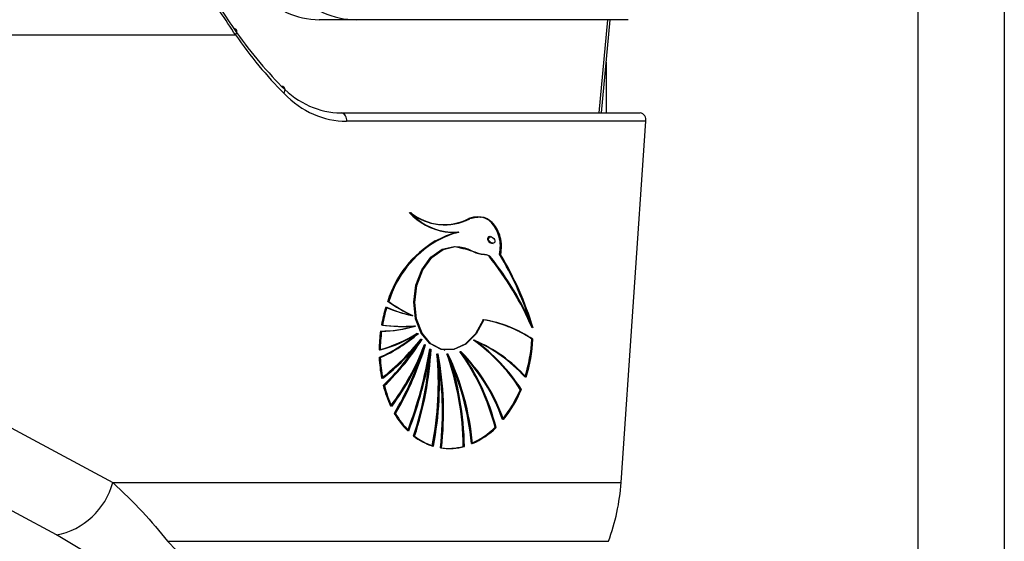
# Model space of a CAD drawing. Header units: millimetres. Extents: x 20 to 22981, y 40 to 19992.
# Tile 20 of 120: x 6633 to 6759, y 5800 to 5867. Entities that reach past the tile are written whole.
import ezdxf

# ---------------------------------------------------------------- set-up
doc = ezdxf.new("R2010")
doc.units = ezdxf.units.MM
doc.header["$LTSCALE"] = 2
doc.layers.add('COMPONENT_GEOMETRY', color=7, linetype='Continuous')
doc.styles.add('SLDTEXTSTYLE0', font='TXT', dxfattribs={"width": 0.75})
doc.dimstyles.new('SLDDIMSTYLE0', dxfattribs={"dimtxt": 100, "dimasz": 6.604, "dimexe": 0, "dimexo": 0.0625, "dimgap": 25, "dimtad": 0, "dimtih": 1, "dimtoh": 1, "dimdec": 0, "dimrnd": 1e-09, "dimzin": 12, "dimdsep": 46, "dimtxsty": 'SLDTEXTSTYLE0', "dimsah": 1, "dimcen": 0.09, "dimadec": 0, "dimazin": 3, "dimtfac": 1, "dimtdec": 0, "dimtofl": 0, "dimtmove": 0, "dimatfit": 3, "dimfxl": 1, "dimfrac": 2, "dimtolj": 1, "dimtzin": 12, "dimarcsym": 0})

# ---------------------------------------------------------------- blocks, each defined once
blk = doc.blocks.new('_D_4')
at = {"layer": 'COMPONENT_GEOMETRY', "color": 7}
for p, q in [((6638.52, 7959.49), (5476.02, 7959.49)), ((5482.37, 7959.49), (5482.37, 5203.33)), ((5282.3, 5183.02), (5251.83, 5183.02)), ((5251.83, 5183.02), (5251.83, 5024.27)), ((5682.43, 5183.02), (5712.9, 5183.02)), ((5712.9, 5183.02), (5712.9, 5024.27)), ((5251.83, 5024.27), (5282.3, 5024.27)), ((5712.9, 5024.27), (5682.43, 5024.27)), ((5482.37, 2118.49), (5482.37, 4874.65)), ((6459.75, 2118.49), (5476.02, 2118.49))]:
    blk.add_line(p, q, dxfattribs=at)
for points in [[(5482.37, 7959.49), (5481.35, 7952.89), (5483.38, 7952.89)], [(5482.37, 2118.49), (5483.38, 2125.1), (5481.35, 2125.1)]]:
    blk.add_solid(points, dxfattribs=at)
at = {"layer": 'COMPONENT_GEOMETRY', "color": 7, "char_height": 100, "attachment_point": 1, "style": 'SLDTEXTSTYLE0'}
for s, insert in [('9\'6.98"', (5282.3, 5153.18)), ('2921mm', (5209.59, 5003.56))]:
    blk.add_mtext(s, dxfattribs=dict(at, insert=insert))

msp = doc.modelspace()

# ---------------------------------------------------------------- linework, layer by layer
at = {"color": 8, "linetype": 'Continuous', "lineweight": 25}
for p, q in [((6748.24, 2191.49), (6748.24, 7939.49)), ((6759.31, 7939.49), (6759.31, 2191.49)), ((6707.25, 5855.02), (6708.35, 5866.98)), ((6708.14, 5861.52), (6708.14, 5855.02))]:
    msp.add_line(p, q, dxfattribs=at)
at = {"color": 7, "linetype": 'Continuous', "lineweight": 25}
for p, q in [((6675.99, 5866.98), (6671.24, 5866.98)), ((6710.98, 5866.98), (6675.99, 5866.98)), ((6707.54, 5855.02), (6708.64, 5866.98)), ((6605.24, 5865.02), (6660.49, 5865.02)), ((6674.05, 5855.02), (6712.51, 5855.02)), ((6713.22, 5853.93), (6674.75, 5853.93)), ((6710.05, 5807.52), (6713.22, 5853.93)), ((6686.38, 5840.71), (6686.45, 5840.7)), ((6689.1, 5839.7), (6689.17, 5839.69)), ((6693.36, 5839.1), (6693.26, 5839.11)), ((6686.23, 5838.55), (6686.16, 5838.56)), ((6693.45, 5838.27), (6693.6, 5838.25)), ((6694.5, 5836.84), (6694.57, 5836.83)), ((6680.11, 5830.8), (6680.04, 5830.81)), ((6683.2, 5828.99), (6683.27, 5828.98)), ((6683.54, 5827.64), (6683.61, 5827.63)), ((6683.92, 5826.69), (6683.99, 5826.68)), ((6684.39, 5825.93), (6684.46, 5825.92)), ((6684.84, 5825.25), (6684.91, 5825.24)), ((6691.16, 5825.8), (6691.23, 5825.79)), ((6698.58, 5825.94), (6698.72, 5825.92)), ((6685.54, 5824.67), (6685.61, 5824.66)), ((6686.46, 5824.07), (6686.53, 5824.06)), ((6687.3, 5824.56), (6687.37, 5824.55)), ((6687.72, 5824.07), (6687.79, 5824.06)), ((6689.37, 5824.36), (6689.45, 5824.35)), ((6679.03, 5823.58), (6678.96, 5823.59)), ((6621.1, 5820.19), (6644.7, 5807.52)), ((6679.55, 5819.99), (6679.47, 5820)), ((6697.1, 5819.49), (6697.24, 5819.47)), ((6680.97, 5816.41), (6680.9, 5816.42)), ((6693.84, 5814.61), (6693.98, 5814.59)), ((6683.44, 5813.5), (6683.37, 5813.51)), ((6689.83, 5812.16), (6689.91, 5812.15)), ((6644.7, 5807.52), (6710.05, 5807.52)), ((6645.1, 5796.26), (6637.45, 5800.79)), ((6651.72, 5799.98), (6708.43, 5799.98))]:
    msp.add_line(p, q, dxfattribs=at)
at = {"color": 7, "linetype": 'Continuous', "lineweight": 25, "flags": 128}
for points in [[(6660.49, 5865.02), (6660.58, 5865.17), (6660.64, 5865.32), (6660.66, 5865.46), (6660.65, 5865.59), (6660.6, 5865.69), (6660.52, 5865.77), (6660.4, 5865.83), (6660.26, 5865.85)], [(6666.72, 5857.49), (6666.8, 5857.66), (6666.84, 5857.83), (6666.85, 5857.98), (6666.83, 5858.12), (6666.77, 5858.24), (6666.68, 5858.33), (6666.56, 5858.39), (6666.41, 5858.41)], [(6687.44, 5839.74), (6688.19, 5839.68), (6689.03, 5839.71)], [(6687.23, 5824.57), (6686.87, 5824.64), (6685.46, 5825.37), (6684.33, 5826.72), (6683.62, 5828.56), (6683.39, 5830.68), (6683.67, 5832.86), (6684.44, 5834.85), (6685.6, 5836.46), (6687.04, 5837.5), (6688.59, 5837.85)], [(6692.33, 5828.44), (6691.34, 5826.62), (6690.01, 5825.3), (6688.49, 5824.61), (6686.94, 5824.63), (6685.53, 5825.36), (6684.4, 5826.71), (6683.69, 5828.55), (6683.46, 5830.67), (6683.74, 5832.85), (6684.51, 5834.85), (6685.67, 5836.45), (6687.11, 5837.49), (6688.66, 5837.84)], [(6692.4, 5828.43), (6691.41, 5826.61), (6690.08, 5825.29), (6688.56, 5824.6), (6687.01, 5824.62), (6685.6, 5825.35), (6684.47, 5826.7), (6683.76, 5828.54), (6683.53, 5830.66), (6683.81, 5832.84), (6684.58, 5834.84), (6685.74, 5836.44), (6687.18, 5837.48), (6688.74, 5837.83)], [(6637.45, 5800.79), (6627.21, 5806.28), (6613.87, 5813.45)]]:
    msp.add_lwpolyline(points, dxfattribs=at)
at = {"color": 7, "linetype": 'Continuous', "lineweight": 25}
for centre, radius, start, end in [((6673.85, 5854.12), 0.924, 347.8857, 77.5198), ((6712.31, 5854.12), 0.924, 347.8857, 77.5198), ((6688.57, 5847.37), 7.71, 221.7886, 261.5519), ((6687.34, 5847.71), 7.06, 230.9888, 296.9477), ((6688.55, 5847.23), 7.55, 221.5388, 274.1771), ((6687.41, 5847.7), 7.06, 230.9888, 296.9477), ((6688.62, 5847.22), 7.55, 221.5388, 274.1771), ((6687.31, 5847.74), 7.09, 235.2921, 261.8775), ((6687.23, 5847.89), 7.23, 262.6692, 296.6498), ((6693.38, 5824.73), 15.59, 106.1926, 117.5741), ((6693.45, 5824.72), 15.59, 106.1926, 117.5741), ((6693.52, 5824.72), 15.59, 106.1926, 117.5741), ((6693.11, 5826.78), 13.67, 120.5271, 162.8546), ((6693.18, 5826.77), 13.67, 120.5271, 162.8546), ((6693.25, 5826.76), 13.67, 120.5271, 162.8546), ((6661.36, 5811.3), 40.57, 23.3661, 38.5739), ((6661.43, 5811.29), 40.57, 23.3661, 38.5739), ((6661.5, 5811.28), 40.57, 23.3661, 38.5739), ((6657.01, 5814.7), 43.49, 18.3695, 30.6219), ((6656.76, 5814.53), 43.84, 17.0478, 30.595), ((6656.83, 5814.52), 43.84, 17.0478, 30.595), ((6691.43, 5846.69), 19.54, 234.3536, 244.8797), ((6691.5, 5846.68), 19.54, 234.3536, 244.8797), ((6691.57, 5846.67), 19.54, 234.3536, 244.8797), ((6698.3, 5824.4), 19.35, 162.966, 169.9536), ((6698.37, 5824.39), 19.35, 162.966, 169.9536), ((6698.44, 5824.38), 19.35, 162.966, 169.9536), ((6685.91, 5843.31), 14.58, 245.2181, 259.022), ((6685.98, 5843.3), 14.58, 245.2181, 259.022), ((6686.05, 5843.29), 14.58, 245.2181, 259.022), ((6679.22, 5840.96), 13.97, 269.5843, 287.6755), ((6681.94, 5846.63), 19.04, 261.8582, 274.5904), ((6679.36, 5840.94), 13.97, 269.5843, 287.6755), ((6682.01, 5846.62), 19.04, 261.8582, 274.5904), ((6682.08, 5846.61), 19.04, 261.8582, 274.5904), ((6689.87, 5813.18), 15.45, 55.6961, 81.1293), ((6689.94, 5813.17), 15.45, 55.6961, 81.1293), ((6690.01, 5813.16), 15.45, 55.6961, 81.1293), ((6698.47, 5824.36), 19.53, 172.2558, 179.3472), ((6674.4, 5841.82), 17.83, 284.77, 301.9898), ((6671.56, 5840.64), 18.58, 293.4674, 311.3928), ((6674.47, 5841.81), 17.83, 284.77, 301.9898), ((6671.63, 5840.63), 18.58, 293.4674, 311.3928), ((6698.61, 5824.34), 19.53, 172.2558, 179.3472), ((6674.54, 5841.8), 17.83, 284.77, 301.9898), ((6671.7, 5840.62), 18.58, 293.4674, 311.3928), ((6660.52, 5844.91), 30.43, 308.0198, 321.4447), ((6660.59, 5844.9), 30.43, 308.0198, 321.4447), ((6660.66, 5844.89), 30.43, 308.0198, 321.4447), ((6659.08, 5841.54), 29.66, 313.432, 327.2936), ((6659.03, 5841.64), 29.83, 313.4525, 328.2249), ((6659.1, 5841.63), 29.83, 313.4525, 328.2249), ((6654.71, 5836.61), 32.14, 323.1414, 339.3064), ((6654.78, 5836.6), 32.14, 323.1414, 339.3064), ((6654.85, 5836.59), 32.14, 323.1414, 339.3064), ((6648.26, 5835.98), 38.12, 329.0996, 343.6435), ((6648.33, 5835.97), 38.12, 329.0996, 343.6435), ((6677.49, 5806.85), 23.33, 32.8181, 54.3457), ((6683.6, 5808.33), 19.01, 42.1686, 66.7982), ((6683.67, 5808.32), 19.01, 42.1686, 66.7982), ((6677.56, 5806.84), 23.33, 32.8181, 54.3457), ((6677.63, 5806.83), 23.33, 32.8181, 54.3457), ((6683.74, 5808.31), 19.01, 42.1686, 66.7982), ((6679.1, 5827.01), 19.51, 342.3478, 356.8655), ((6679.17, 5827), 19.51, 342.3478, 356.8655), ((6679.24, 5826.99), 19.51, 342.3478, 356.8655), ((6648.36, 5835.91), 37.93, 329.0818, 342.3853), ((6629.99, 5834.09), 56.27, 339.2659, 350.3756), ((6630.06, 5834.08), 56.27, 339.2659, 350.3756), ((6630.13, 5834.07), 56.27, 339.2659, 350.3756), ((6643.47, 5826.81), 42.06, 341.5622, 356.2613), ((6643.53, 5826.8), 42.07, 341.563, 357.094), ((6643.6, 5826.79), 42.07, 341.563, 357.094), ((6645.14, 5820.26), 41.42, 348.8153, 5.2904), ((6645.21, 5820.25), 41.42, 348.8153, 5.2904), ((6645.28, 5820.24), 41.42, 348.8153, 5.2904), ((6647.33, 5816.61), 39.76, 353.3163, 10.8219), ((6647.4, 5816.6), 39.76, 353.3163, 10.8219), ((6647.47, 5816.59), 39.76, 353.3163, 10.8219), ((6652.68, 5811.73), 37.09, 0.6793, 19.4403), ((6657.15, 5809.54), 33.79, 5.0825, 25.4752), ((6657.22, 5809.54), 33.79, 5.0825, 25.4752), ((6652.75, 5811.72), 37.09, 0.6793, 19.4403), ((6652.82, 5811.71), 37.09, 0.6793, 19.4403), ((6657.29, 5809.53), 33.79, 5.0825, 25.4752), ((6666.48, 5807.82), 28.19, 13.9255, 35.9336), ((6673.13, 5808.13), 22.92, 19.1165, 45.108), ((6673.2, 5808.12), 22.92, 19.1165, 45.108), ((6666.55, 5807.81), 28.19, 13.9255, 35.9336), ((6666.62, 5807.8), 28.19, 13.9255, 35.9336), ((6673.27, 5808.11), 22.92, 19.1165, 45.108), ((6696.88, 5824.3), 17.94, 182.2684, 190.8181), ((6696.95, 5824.29), 17.94, 182.2684, 190.8181), ((6697.02, 5824.28), 17.94, 182.2684, 190.8181), ((6693.7, 5823.56), 14.66, 194.0668, 205.1173), ((6693.77, 5823.55), 14.66, 194.0668, 205.1173), ((6693.84, 5823.54), 14.66, 194.0668, 205.1173), ((6682.58, 5825.57), 15.74, 320.8383, 337.2777), ((6682.65, 5825.56), 15.74, 320.8383, 337.2777), ((6682.72, 5825.55), 15.74, 320.8383, 337.2777), ((6690.09, 5821.65), 10.58, 209.6827, 225.0588), ((6690.16, 5821.64), 10.58, 209.6827, 225.0588), ((6690.24, 5821.64), 10.58, 209.6827, 225.0588), ((6686.73, 5821.77), 10.09, 293.8025, 314.776), ((6686.8, 5821.76), 10.09, 293.8025, 314.776), ((6686.87, 5821.75), 10.09, 293.8025, 314.776), ((6688.07, 5819.43), 7.56, 231.5358, 252.3471), ((6688.14, 5819.42), 7.56, 231.5358, 252.3471), ((6688.21, 5819.41), 7.56, 231.5358, 252.3471), ((6687.84, 5819.02), 7.11, 261.7644, 285.6609), ((6687.92, 5819.01), 7.11, 261.7644, 285.6609), ((6687.99, 5819), 7.11, 261.7644, 285.6609), ((6635.75, 5809.88), 9.25, 280.5843, 345.2321), ((6683.73, 5809.23), 26.37, 339.4672, 356.2963)]:
    msp.add_arc(centre, radius, start, end, dxfattribs=at)
for centre, major_axis, ratio, start_param, end_param in [((6673.09, 5886.98), (3.6, 19.84), 0.695466, 2.652484, 3.267139), ((6675.53, 5886.98), (-0.93, 19.99), 0.706346, 2.494194, 3.108849), ((6701.53, 5923.02), (10.62, 77.44), 0.700456, 2.491976, 2.64649), ((6702.24, 5922.93), (10.63, 78.45), 0.700621, 2.490812, 2.645326), ((6675.48, 5875.02), (2.83, 19.9), 0.699969, 2.649844, 3.240726), ((6676.19, 5874.93), (2.83, 20.91), 0.700621, 2.645326, 3.236207), ((6693.28, 5838.7), (-0.306, 0.369), 0.688328, 0.341899, 2.517328), ((6693.28, 5838.7), (-0.306, 0.369), 0.688328, 5.658921, 6.625085)]:
    msp.add_ellipse(centre, major_axis=major_axis, ratio=ratio, start_param=start_param, end_param=end_param, dxfattribs=at)
msp.add_ellipse((6693.42, 5838.68), major_axis=(-0.306, 0.369), ratio=0.688328, dxfattribs=at)
for points, knots in [([(6660.49, 5865.02), (6659.18, 5867), (6656.52, 5871), (6652.53, 5877.3), (6648.51, 5883.4), (6645.32, 5887.93), (6643.34, 5890.49), (6642.77, 5891.23)], [0, 0, 0, 0, 0.249767, 0.506053, 0.707933, 0.915373, 1, 1, 1, 1]), ([(6642.83, 5891.09), (6643.39, 5890.37), (6645.29, 5887.96), (6648.42, 5883.59), (6652.34, 5877.77), (6656.31, 5871.66), (6658.93, 5867.81), (6660.26, 5865.85)], [0, 0, 0, 0, 0.084418, 0.285732, 0.492992, 0.742846, 1, 1, 1, 1]), ([(6691.96, 5841.56), (6691.56, 5841.61), (6691.06, 5841.68), (6690.57, 5841.47), (6690.47, 5841.43)], [0, 0, 0, 0, 0.794956, 1, 1, 1, 1]), ([(6694.5, 5836.84), (6694.56, 5837.22), (6694.66, 5837.98), (6694.47, 5839.12), (6694.04, 5840.22), (6693.3, 5841.14), (6692.19, 5841.68), (6691.22, 5841.69), (6690.64, 5841.46), (6690.54, 5841.42)], [0, 0, 0, 0, 0.125845, 0.251052, 0.393403, 0.557567, 0.726466, 0.952102, 1, 1, 1, 1]), ([(6694.57, 5836.83), (6694.63, 5837.21), (6694.73, 5837.96), (6694.49, 5839.42), (6693.73, 5840.92), (6692.23, 5841.78), (6691.15, 5841.53), (6690.61, 5841.41)], [0, 0, 0, 0, 0.125863, 0.251162, 0.500722, 0.749637, 1, 1, 1, 1]), ([(6694.43, 5836.85), (6694.48, 5837.23), (6694.59, 5837.98), (6694.35, 5839.44), (6693.58, 5840.88), (6692.57, 5841.66), (6692, 5841.59), (6691.96, 5841.58)], [0, 0, 0, 0, 0.164231, 0.327726, 0.653361, 0.978154, 1, 1, 1, 1]), ([(6688.66, 5837.84), (6689.24, 5837.8), (6690.31, 5837.71), (6691.47, 5836.9), (6692.36, 5836.85), (6692.87, 5836.81), (6693.08, 5836.65), (6693.15, 5836.59)], [0, 0, 0, 0, 0.369936, 0.682977, 0.841031, 0.942257, 1, 1, 1, 1]), ([(6688.74, 5837.83), (6689.58, 5837.64), (6690.8, 5837.35), (6692.12, 5836.82), (6692.82, 5836.84), (6693.09, 5836.66), (6693.22, 5836.58)], [0, 0, 0, 0, 0.559889, 0.805798, 0.903562, 1, 1, 1, 1]), ([(6644.7, 5807.52), (6646.02, 5806.26), (6648.7, 5803.73), (6650.71, 5801.23), (6651.72, 5799.98)], [0, 0, 0, 0, 0.496951, 1, 1, 1, 1])]:
    msp.add_open_spline(points, degree=3, knots=knots, dxfattribs=at)
at = {"color": 8, "linetype": 'Continuous', "lineweight": 25}
msp.add_open_spline([(6651.72, 5799.98), (6653.88, 5797.88), (6657.14, 5794.72), (6660.27, 5790.64), (6661.83, 5787.98), (6662.57, 5785.77), (6662.66, 5783.78), (6661.68, 5782.15), (6659.5, 5781.15), (6657.44, 5781.08), (6656.55, 5781.05)], degree=3, knots=[0, 0, 0, 0, 0.261449, 0.394649, 0.529054, 0.620725, 0.713578, 0.839793, 0.930624, 1, 1, 1, 1], dxfattribs=at)

# ---------------------------------------------------------------- dimensions: what is measured, and where the dimension line sits
at = {"layer": 'COMPONENT_GEOMETRY', "color": 7}
dim = msp.add_linear_dim(base=(5482.37, 7959.49), p1=(6462.29, 2118.49), p2=(6641.06, 7959.49), angle=90, dimstyle='SLDDIMSTYLE0', dxfattribs=at)
dim.commit()
dim.dimension.update_dxf_attribs({"geometry": '_D_4', "text_midpoint": (5482.37, 5038.99), "dimtype": 160})

doc.saveas('drawing.dxf')
